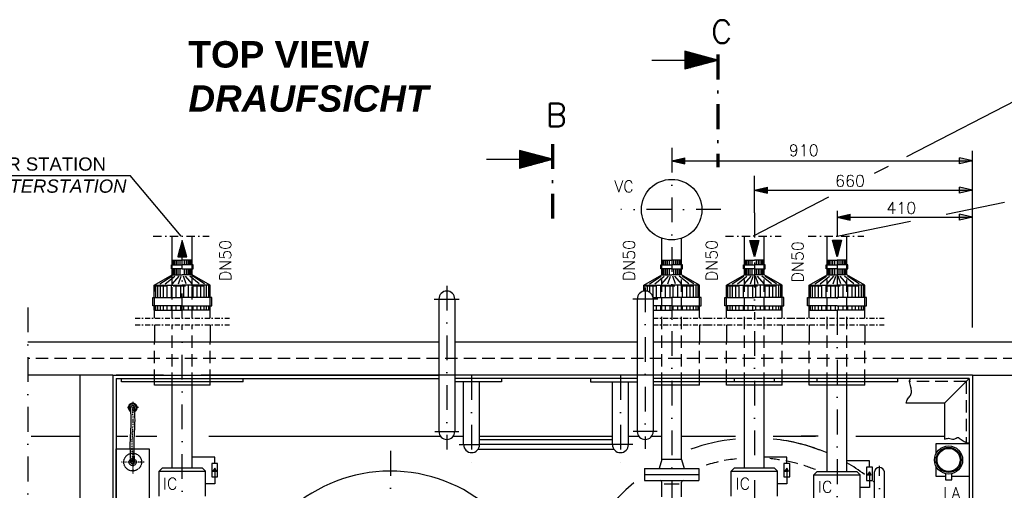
# Model space of a CAD drawing. Header units: inches. Extents: x -1548 to 30345, y -12744 to 2311.
# Tile 3 of 33: x 1078 to 4056, y -8548 to -7127. Entities that reach past the tile are written whole.
import ezdxf
from ezdxf.enums import TextEntityAlignment as Align

# ---------------------------------------------------------------- set-up
doc = ezdxf.new("R2010")
doc.units = ezdxf.units.IN
doc.header["$MEASUREMENT"] = 0
doc.linetypes.add('DASHDOT', pattern=[1, 0.5, -0.25, 0, -0.25])
doc.linetypes.add('HIDDEN', pattern=[0.375, 0.25, -0.125])
doc.layers.get('0').update_dxf_attribs({"linetype": 'CONTINUOUS'})
for name, color, linetype in [('15', 7, 'CONTINUOUS'), ('17', 7, 'CONTINUOUS'), ('2', 7, 'CONTINUOUS'), ('41', 7, 'CONTINUOUS'), ('42', 7, 'CONTINUOUS'), ('44', 7, 'CONTINUOUS'), ('6', 7, 'CONTINUOUS')]:
    doc.layers.add(name, color=color, linetype=linetype)
doc.styles.add('ROMANS', font='ROMANS', dxfattribs={"height": 0.2})

# ---------------------------------------------------------------- blocks, each defined once
blk = doc.blocks.new('PFEIL')
at = {"layer": '17', "color": 7, "linetype": 'Continuous'}
for p, q in [((-40, 0), (-20, 0)), ((-20, 5.359), (-20, -5.359)), ((0, 0), (-20, 5.359)), ((-20, 5.0491), (-18.8434, 5.0491)), ((-20, 4.5991), (-17.164, 4.5991)), ((-20, 4.1491), (-15.4846, 4.1491)), ((-20, 3.6991), (-13.8052, 3.6991)), ((-20, 3.2491), (-12.1258, 3.2491)), ((-20, 2.7991), (-10.4464, 2.7991)), ((-20, 2.3491), (-8.7669, 2.3491)), ((-20, 1.8991), (-7.0875, 1.8991)), ((-20, 1.4491), (-5.4081, 1.4491)), ((-20, 0.9991), (-3.7287, 0.9991)), ((-20, 0.5491), (-2.0493, 0.5491)), ((-20, 0.0991), (-0.3698, 0.0991)), ((-20, -5.359), (0, 0)), ((-20, -0.3509), (-1.3096, -0.3509)), ((-20, -0.8009), (-2.989, -0.8009)), ((-20, -1.2509), (-4.6684, -1.2509)), ((-20, -1.7009), (-6.3478, -1.7009)), ((-20, -2.1509), (-8.0272, -2.1509)), ((-20, -2.6009), (-9.7067, -2.6009)), ((-20, -3.0509), (-11.3861, -3.0509)), ((-20, -3.5009), (-13.0655, -3.5009)), ((-20, -3.9509), (-14.7449, -3.9509)), ((-20, -4.4009), (-16.4243, -4.4009)), ((-20, -4.8509), (-18.1038, -4.8509)), ((-20, -5.3009), (-19.7832, -5.3009))]:
    blk.add_line(p, q, dxfattribs=at)
blk = doc.blocks.new('FPFEIL')
at = {"layer": '41', "color": 7, "linetype": 'Continuous'}
for p, q in [((-20, 5.3592), (-20, -5.3592)), ((0, 0), (-20, 5.3592)), ((-20, 5.0492), (-18.8436, 5.0492)), ((-20, 4.5992), (-17.164, 4.5992)), ((-20, 4.1492), (-15.4848, 4.1492)), ((-20, 3.6992), (-13.8052, 3.6992)), ((-20, 3.2492), (-12.126, 3.2492)), ((-20, 2.7992), (-10.4464, 2.7992)), ((-20, 2.3492), (-8.7668, 2.3492)), ((-20, 1.8992), (-7.0876, 1.8992)), ((-20, 1.4492), (-5.408, 1.4492)), ((-20, 0.9992), (-3.7288, 0.9992)), ((-20, 0.5492), (-2.0492, 0.5492)), ((-20, 0.0992), (-0.37, 0.0992)), ((-20, -5.3592), (0, 0)), ((-20, -0.3508), (-1.3096, -0.3508)), ((-20, -0.8008), (-2.9892, -0.8008)), ((-20, -1.2508), (-4.6684, -1.2508)), ((-20, -1.7008), (-6.348, -1.7008)), ((-20, -2.1508), (-8.0272, -2.1508)), ((-20, -2.6008), (-9.7068, -2.6008)), ((-20, -3.0508), (-11.386, -3.0508)), ((-20, -3.5008), (-13.0656, -3.5008)), ((-20, -3.9508), (-14.7448, -3.9508)), ((-20, -4.4008), (-16.4244, -4.4008)), ((-20, -4.8508), (-18.104, -4.8508)), ((-20, -5.3008), (-19.7832, -5.3008))]:
    blk.add_line(p, q, dxfattribs=at)

msp = doc.modelspace()

# ---------------------------------------------------------------- hatches: boundary and pattern name
at = {"linetype": 'Continuous'}
for points in [[(3050, -7553.1), (3090, -7544.2), (3090, -7562.1)], [(3960, -7553.1), (3920, -7544.2), (3920, -7562.1)], [(3300, -7641.4), (3340, -7632.5), (3340, -7650.4)], [(3960, -7641.4), (3920, -7632.5), (3920, -7650.4)], [(3550, -7723.3), (3590, -7714.3), (3590, -7732.2)], [(3960, -7723.3), (3920, -7714.3), (3920, -7732.2)]]:
    msp.add_hatch(color=256, dxfattribs=at).paths.add_polyline_path(points)
h = msp.add_hatch(color=256, dxfattribs=at)
h.paths.add_polyline_path([(3060, -7555.4), (3060, -7553.1), (3090, -7553.1), (3090, -7562.1)])
h.paths.add_polyline_path([(3060, -7553.1), (3060, -7550.9), (3090, -7544.2), (3090, -7553.1)])
h = msp.add_hatch(color=256, dxfattribs=at)
h.paths.add_polyline_path([(3310, -7643.7), (3310, -7641.4), (3340, -7641.4), (3340, -7650.4)])
h.paths.add_polyline_path([(3310, -7641.4), (3310, -7639.2), (3340, -7632.5), (3340, -7641.4)])
h = msp.add_hatch(color=256, dxfattribs=at)
h.paths.add_polyline_path([(3560, -7725.5), (3560, -7723.3), (3590, -7723.3), (3590, -7732.2)])
h.paths.add_polyline_path([(3560, -7723.3), (3560, -7721), (3590, -7714.3), (3590, -7723.3)])
h = msp.add_hatch(color=256)
h.dxf.hatch_style = 1
h.paths.add_polyline_path([(1667.9, -8481.7), (1662.5, -8491.1), (1673.4, -8491.1)])
h = msp.add_hatch(color=256)
h.dxf.hatch_style = 1
h.paths.add_polyline_path([(3397.9, -8481.7), (3392.5, -8491.1), (3403.4, -8491.1)])
h = msp.add_hatch(color=256)
h.dxf.hatch_style = 1
h.paths.add_polyline_path([(3647.9, -8492.7), (3642.5, -8502.1), (3653.4, -8502.1)])

# ---------------------------------------------------------------- linework, layer by layer
for p, q in [((4130.8, -7350), (3760.5, -7541.2)), ((3960, -8056.6), (3960, -7523)), ((3050, -7553.1), (3090, -7544.2)), ((3050, -7553.1), (3090, -7562.1)), ((3050, -7553.1), (3960, -7553.1)), ((3090, -7562.1), (3090, -7544.2)), ((3960, -7553.1), (3920, -7544.2)), ((3920, -7562.1), (3920, -7544.2)), ((3960, -7553.1), (3920, -7562.1)), ((3704.7, -7570), (3662.7, -7591.7)), ((3300, -7710.3), (3300, -7598.4)), ((3300, -7641.4), (3340, -7632.5)), ((3300, -7641.4), (3340, -7650.4)), ((3300, -7641.4), (3960, -7641.4)), ((3340, -7650.4), (3340, -7632.5)), ((3960, -7641.4), (3920, -7632.5)), ((3920, -7650.4), (3920, -7632.5)), ((3960, -7641.4), (3920, -7650.4)), ((3524.6, -7663), (3296.7, -7780.6)), ((3550, -7723.3), (3590, -7714.3)), ((3550, -7723.3), (3590, -7732.2)), ((3550, -7723.3), (3960, -7723.3)), ((3590, -7732.2), (3590, -7714.3)), ((3920, -7732.2), (3920, -7714.3)), ((3960, -7723.3), (3920, -7714.3)), ((3960, -7723.3), (3920, -7732.2))]:
    msp.add_line(p, q, dxfattribs=at)
msp.add_lwpolyline([(1370, -8423.2), (1470, -8423.2), (1470, -8663.2), (1370, -8663.2)], close=True, dxfattribs=at)
for points in [[(3850, -8437), (3850, -8406.9), (3950, -8406.9), (3950, -8506.9), (3897.3, -8506.9)], [(3877.8, -8506.9), (3850, -8506.9), (3850, -8476.8)], [(3877.8, -8498.3), (3877.8, -8516.7), (3897.3, -8516.7), (3897.3, -8498.3)]]:
    msp.add_lwpolyline(points, dxfattribs=at)
for points in [[(1667.9, -8467.7), (1667.9, -8448.7), (1600.2, -8448.7), (1600.2, -8448.7)], [(3397.9, -8467.7), (3397.9, -8448.7), (3330.2, -8448.7), (3330.2, -8448.7)], [(3647.9, -8478.7), (3647.9, -8459.7), (3580.2, -8459.7), (3580.2, -8459.7)], [(1667.9, -8488), (1667.9, -8528.6), (1640, -8528.6), (1640, -8528.6)], [(3397.9, -8488), (3397.9, -8528.6), (3370, -8528.6), (3370, -8528.6)], [(3647.9, -8499), (3647.9, -8539.6), (3620, -8539.6), (3620, -8539.6)]]:
    msp.add_lwpolyline(points)
for points in [[(1659, -8508.2), (1676.9, -8508.2), (1676.9, -8467.7), (1659, -8467.7)], [(1667.9, -8481.7), (1662.5, -8491.1), (1673.4, -8491.1)], [(3389, -8508.2), (3406.9, -8508.2), (3406.9, -8467.7), (3389, -8467.7)], [(3397.9, -8481.7), (3392.5, -8491.1), (3403.4, -8491.1)], [(3639, -8519.2), (3656.9, -8519.2), (3656.9, -8478.7), (3639, -8478.7)], [(3647.9, -8492.7), (3642.5, -8502.1), (3653.4, -8502.1)]]:
    msp.add_lwpolyline(points, close=True)
for radius in [42.5, 38, 35]:
    msp.add_circle((3887.5, -8456.9), radius, dxfattribs=at)
for radius, start, end in [(13.4, 295.2028, 244.5909), (10.7, 302.5324, 237.1878)]:
    msp.add_arc((1420, -8298.5), radius, start, end, dxfattribs=at)
at = {"layer": '17', "linetype": 'DASHDOT', "lineweight": 70, "ltscale": 150}
for p, q in [((3190, -7232.1), (3190, -7572.2)), ((2690, -7502.7), (2690, -7760.7))]:
    msp.add_line(p, q, dxfattribs=at)
at = {"layer": '2', "linetype": 'DASHDOT', "ltscale": 30}
for p, q in [((1427.4, -8028.7), (1712.6, -8028.7)), ((2994.2, -8028.7), (3167.2, -8028.7)), ((3157.4, -8028.7), (3442.6, -8028.7)), ((3407.4, -8028.7), (3692.6, -8028.7)), ((1427.4, -8048.7), (1712.6, -8048.7)), ((2994.2, -8048.7), (3167.2, -8048.7)), ((3157.4, -8048.7), (3442.6, -8048.7)), ((3407.4, -8048.7), (3692.6, -8048.7))]:
    msp.add_line(p, q, dxfattribs=at)
at = {"layer": '2', "color": 7, "linetype": 'DASHDOT', "ltscale": 5}
for p, q in [((1437.1, -8298.5), (1402.9, -8298.5)), ((1420, -8281.4), (1420, -8315.6)), ((1420, -8428.8), (1420, -8497.5)), ((1454.4, -8463.2), (1385.7, -8463.2))]:
    msp.add_line(p, q, dxfattribs=at)
at = {"layer": '2', "color": 7, "linetype": 'HIDDEN', "ltscale": 5}
for radius in [26.9, 10.7, 5.73]:
    msp.add_circle((1420, -8463.2), radius, dxfattribs=at)
msp.add_arc((1420, -8298.5), 5.73, 0, 180, dxfattribs=at)
for points, knots in [([(1414.3, -8463.7), (1414.3, -8463.5), (1413.5, -8444), (1410.9, -8397.3), (1417.4, -8344), (1414.1, -8308.5), (1414.2, -8300.1), (1414.3, -8298.6)], [407.215601, 407.215601, 407.215601, 407.215601, 407.709886, 465.700436, 547.235315, 567.70053, 572.396176, 572.396176, 572.396176, 572.396176]), ([(1425.8, -8463.2), (1424.9, -8443.8), (1422.3, -8397.3), (1428.9, -8344), (1425.5, -8308.5), (1425.7, -8300.1), (1425.7, -8298.6)], [407.708993, 407.708993, 407.708993, 407.708993, 465.700436, 547.235315, 567.70053, 572.396177, 572.396177, 572.396177, 572.396177])]:
    msp.add_open_spline(points, degree=3, knots=knots, dxfattribs=at)
at = {"layer": '2', "color": 7, "linetype": 'DASHDOT', "ltscale": 5}
msp.add_open_spline([(1420, -8463.2), (1419.2, -8443.8), (1416.6, -8397.3), (1423.2, -8344), (1419.8, -8308.5), (1420, -8300.1), (1420, -8298.6)], degree=3, knots=[407.708993, 407.708993, 407.708993, 407.708993, 465.700436, 547.235314, 567.70053, 572.396176, 572.396176, 572.396176, 572.396176], dxfattribs=at)
at = {"layer": '41', "linetype": 'DASHDOT', "ltscale": 150}
for p, q in [((3050, -7513.8), (3050, -8033.8)), ((3198.7, -7700.6), (2896.7, -7700.6)), ((3300, -7710.3), (3300, -8033.8)), ((3550, -7704.1), (3550, -9444)), ((1570, -8028.7), (1570, -7780.6)), ((2370, -7930.5), (2370, -8425.6)), ((2970, -7935.5), (2970, -8423)), ((2332, -7970.6), (2409.5, -7970.6)), ((3008, -7970.6), (2930.5, -7970.6)), ((1103.2, -7996.2), (1103.2, -9927.6)), ((1570, -9414.6), (1570, -8048.7)), ((3050, -8067.5), (3050, -8772.4)), ((3300, -8067.5), (3300, -8744.6)), ((2445, -8200.6), (2445, -8464.3)), ((2895, -8200.6), (2895, -8464.3)), ((2333.5, -8370.6), (2406.1, -8370.6)), ((3006.5, -8370.6), (2933.9, -8370.6)), ((2407.6, -8410.6), (2469.1, -8410.6)), ((2932.4, -8410.6), (2870.9, -8410.6)), ((2200, -8429.3), (2200, -9471.3)), ((3678.2, -8805.2), (3678.2, -8474.4))]:
    msp.add_line(p, q, dxfattribs=at)
at = {"layer": '41', "linetype": 'DASHDOT', "ltscale": 50}
for p, q in [((1482.3, -7780.6), (1651.2, -7780.6)), ((3212.3, -7780.6), (3381.2, -7780.6)), ((3462.3, -7780.6), (3631.2, -7780.6))]:
    msp.add_line(p, q, dxfattribs=at)
at = {"layer": '41', "linetype": 'Continuous', "ltscale": 150}
for p, q in [((1539.8, -7930.6), (1539.8, -7780.6)), ((1600.2, -7930.6), (1600.2, -7780.6)), ((3269.8, -7852.9), (3269.8, -7780.6)), ((3330.2, -7852.9), (3330.2, -7780.6)), ((3519.8, -7852.9), (3519.8, -7780.6)), ((3580.2, -7852.9), (3580.2, -7780.6)), ((2965.8, -7930.6), (2965.8, -7946.9)), ((2345.8, -7970.6), (2345.8, -8370.6)), ((2394.2, -7970.6), (2394.2, -8370.6)), ((2945.8, -7970.6), (2945.8, -8370.6)), ((2994.2, -7970.6), (2994.2, -8370.6)), ((1485.8, -8048.7), (1485.8, -8100.6)), ((1654.1, -8048.7), (1654.1, -8100.6)), ((3134.1, -8048.7), (3134.1, -8100.6)), ((3215.8, -8048.7), (3215.8, -8100.6)), ((3384.1, -8048.7), (3384.1, -8100.6)), ((3465.8, -8048.7), (3465.8, -8100.6)), ((3634.1, -8048.7), (3634.1, -8100.6)), ((2345.8, -8100.6), (1103.2, -8100.6)), ((2945.8, -8100.6), (2394.2, -8100.6)), ((4316.4, -8100.6), (2994.2, -8100.6)), ((1360, -8200.6), (1103.2, -8200.6)), ((1260, -8200.6), (1260, -9700.6)), ((1360, -8200.6), (2345.8, -8200.6)), ((1360, -8200.6), (1360, -9700.6)), ((1512.8, -8200.6), (1370, -8200.6)), ((1370, -8210.6), (2345.8, -8210.6)), ((1370, -8210.6), (1370, -9690.6)), ((1385.8, -8220.6), (1385.8, -8210.6)), ((1730.8, -8200.6), (1627.2, -8200.6)), ((3019.8, -8200.6), (1730.8, -8200.6)), ((1754.2, -8220.6), (1754.2, -8210.6)), ((2945.8, -8200.6), (2394.2, -8200.6)), ((2945.8, -8210.6), (2394.2, -8210.6)), ((2535, -8210.6), (2535, -8220.6)), ((2805, -8210.6), (2805, -8220.6)), ((3960, -8200.6), (2994.2, -8200.6)), ((3950, -8210.6), (2994.2, -8210.6)), ((3242.8, -8200.6), (3080.2, -8200.6)), ((3240, -8220.6), (3240, -8210.6)), ((3360, -8210.6), (3360, -8220.6)), ((3490, -8220.6), (3490, -8210.6)), ((3950, -8200.6), (3607.2, -8200.6)), ((3734.2, -8220.6), (3734.2, -8210.6)), ((3875, -8285.6), (3950, -8210.6)), ((3950, -8210.6), (3950, -9690.6)), ((3960, -8200.6), (3960, -9700.6)), ((3960, -8200.6), (4316.4, -8200.6)), ((1754.2, -8220.6), (1385.8, -8220.6)), ((1485.8, -8230.6), (1485.8, -8220.6)), ((1654.1, -8230.6), (1485.8, -8230.6)), ((1539.8, -8480.6), (1539.8, -8230.6)), ((1600.2, -8480.6), (1600.2, -8230.6)), ((1654.1, -8230.6), (1654.1, -8220.6)), ((2535, -8220.6), (2394.2, -8220.6)), ((2420.9, -8410.6), (2420.9, -8220.6)), ((2469.1, -8410.6), (2469.1, -8220.6)), ((2805, -8220.6), (2945.8, -8220.6)), ((2870.9, -8410.6), (2870.9, -8220.6)), ((2919.1, -8410.6), (2919.1, -8220.6)), ((3734.2, -8220.6), (2994.2, -8220.6)), ((3134.1, -8230.6), (2994.2, -8230.6)), ((3134.1, -8230.6), (2994.2, -8230.6)), ((3019.8, -8455.6), (3019.8, -8230.6)), ((3080.2, -8455.6), (3080.2, -8230.6)), ((3134.1, -8230.6), (3134.1, -8220.6)), ((3215.8, -8230.6), (3215.8, -8220.6)), ((3384.1, -8230.6), (3215.8, -8230.6)), ((3269.8, -8480.6), (3269.8, -8230.6)), ((3330.2, -8480.6), (3330.2, -8230.6)), ((3384.1, -8230.6), (3384.1, -8220.6)), ((3465.8, -8230.6), (3465.8, -8220.6)), ((3634.1, -8230.6), (3465.8, -8230.6)), ((3519.8, -8491.6), (3519.8, -8230.6)), ((3580.2, -8491.6), (3580.2, -8230.6)), ((3634.1, -8230.6), (3634.1, -8220.6)), ((3875, -8285.6), (3759.1, -8285.6)), ((3875, -8285.6), (3875, -8393.6)), ((1113.2, -8384.9), (1260, -8384.9)), ((1370, -8384.9), (1404.8, -8384.9)), ((1429.9, -8384.9), (1493.4, -8384.9)), ((1649.9, -8384.9), (2350.6, -8384.9)), ((2389.4, -8384.9), (2420.9, -8384.9)), ((2469.1, -8384.9), (2870.9, -8384.9)), ((2870.9, -8396.5), (2469.1, -8396.5)), ((2919.1, -8384.9), (2950.6, -8384.9)), ((2989.4, -8384.9), (3019.8, -8384.9)), ((3080.2, -8384.9), (3242.8, -8384.9)), ((3357.2, -8384.9), (3441.8, -8384.9)), ((3492.8, -8384.9), (3441.8, -8384.9)), ((3441.8, -8384.9), (3484.8, -8384.9)), ((3607.2, -8384.9), (3875, -8384.9)), ((2875.5, -8424.8), (2464.5, -8424.8)), ((2870.9, -8410.6), (2469.1, -8410.6)), ((3019.8, -8455.6), (3012.6, -8482.6)), ((3080.2, -8455.6), (3019.8, -8455.6)), ((3080.2, -8455.6), (3087.4, -8482.6)), ((1500, -8490.6), (1510, -8480.6)), ((1510, -8480.6), (1630, -8480.6)), ((1630, -8480.6), (1640, -8490.6)), ((2967.5, -8482.6), (2967.5, -8518.6)), ((2967.5, -8482.6), (3132.5, -8482.6)), ((3132.5, -8482.6), (3132.5, -8518.6)), ((3230, -8490.6), (3240, -8480.6)), ((3240, -8480.6), (3360, -8480.6)), ((3360, -8480.6), (3370, -8490.6)), ((1500, -8566.6), (1500, -8490.6)), ((1500, -8490.6), (1640, -8490.6)), ((1640, -8566.6), (1640, -8490.6)), ((2967.5, -8500.6), (3132.5, -8500.6)), ((3230, -8490.6), (3370, -8490.6)), ((3230, -8566.6), (3230, -8490.6)), ((3370, -8566.6), (3370, -8490.6)), ((3480, -8501.6), (3490, -8491.6)), ((3480, -8501.6), (3620, -8501.6)), ((3480, -8577.6), (3480, -8501.6)), ((3490, -8491.6), (3610, -8491.6)), ((3610, -8491.6), (3620, -8501.6)), ((3620, -8577.6), (3620, -8501.6)), ((3663.2, -8725.5), (3663.2, -8492.6)), ((3693.2, -8725.5), (3693.2, -8492.6)), ((2967.5, -8518.6), (3132.5, -8518.6)), ((3020, -8568.4), (3020, -8523.6)), ((3027, -8528.8), (3072.6, -8528.8)), ((3080, -8568.4), (3080, -8523.6))]:
    msp.add_line(p, q, dxfattribs=at)
at = {"layer": '41', "linetype": 'Continuous'}
for p, q in [((3019.8, -7852.9), (3019.8, -7787)), ((3080.2, -7852.9), (3080.2, -7787)), ((1485.8, -8028.7), (1485.8, -8003.9)), ((1654.1, -8028.7), (1654.1, -8003.9)), ((3134.1, -8028.7), (3134.1, -8003.9)), ((3215.8, -8028.7), (3215.8, -8003.9)), ((3384.1, -8028.7), (3384.1, -8003.9)), ((3465.8, -8028.7), (3465.8, -8003.9)), ((3634.1, -8028.7), (3634.1, -8003.9))]:
    msp.add_line(p, q, dxfattribs=at)
at = {"layer": '41', "linetype": 'HIDDEN', "ltscale": 150}
for p, q in [((3019.8, -8230.6), (3019.8, -7852.9)), ((3080.2, -8230.6), (3080.2, -7852.9)), ((3269.8, -8230.6), (3269.8, -7852.9)), ((3330.2, -8230.6), (3330.2, -7852.9)), ((3519.8, -8230.6), (3519.8, -7852.9)), ((3580.2, -8230.6), (3580.2, -7852.9)), ((1485.8, -7930.6), (1654.1, -7930.6)), ((1485.8, -8003.9), (1485.8, -7930.6)), ((1539.8, -8028.7), (1539.8, -7930.6)), ((1600.2, -8028.7), (1600.2, -7930.6)), ((1654.1, -8003.9), (1654.1, -7930.6)), ((2965.8, -7946.9), (2965.8, -7930.6)), ((2965.8, -7930.6), (3134.1, -7930.6)), ((3134.1, -8003.9), (3134.1, -7930.6)), ((3215.8, -7930.6), (3384.1, -7930.6)), ((3215.8, -7930.6), (3384.1, -7930.6)), ((3215.8, -8003.9), (3215.8, -7930.6)), ((3384.1, -8003.9), (3384.1, -7930.6)), ((3465.8, -7930.6), (3634.1, -7930.6)), ((3465.8, -8003.9), (3465.8, -7930.6)), ((3634.1, -8003.9), (3634.1, -7930.6)), ((1539.8, -8230.6), (1539.8, -8048.7)), ((1600.2, -8230.6), (1600.2, -8048.7)), ((1485.8, -8220.6), (1485.8, -8100.6)), ((1654.1, -8220.6), (1654.1, -8100.6)), ((3134.1, -8220.6), (3134.1, -8100.6)), ((3215.8, -8220.6), (3215.8, -8100.6)), ((3384.1, -8220.6), (3384.1, -8100.6)), ((3465.8, -8220.6), (3465.8, -8100.6)), ((3634.1, -8220.6), (3634.1, -8100.6)), ((4089.7, -8150.6), (1103.2, -8150.6)), ((3941, -8219.6), (3769.1, -8219.6)), ((3941, -8219.6), (3941, -8403.6))]:
    msp.add_line(p, q, dxfattribs=at)
at = {"layer": '41', "linetype": 'Continuous'}
msp.add_circle((3050, -7700.6), 91.5, dxfattribs=at)
at = {"layer": '41', "linetype": 'Continuous', "ltscale": 150}
for centre, radius, start, end in [((2370, -7970.6), 24.1, 0, 180), ((2970, -7970.6), 24.1, 0, 180), ((2370, -8370.6), 24.1, 180, 0), ((2970, -8370.6), 24.1, 180, 0), ((3300, -8950.6), 560, 95.8574, 110.0451), ((3300, -8950.6), 560, 66.8843, 84.1426), ((3300, -8950.6), 560, 69.2699, 81.5635), ((2445, -8410.6), 24.1, 180, 0), ((2895, -8410.6), 24.1, 180, 0), ((3300, -8950.6), 560, 53.4996, 59.9823), ((2200, -8950.6), 460, 279.889, 167.4441), ((3300, -8950.6), 560, 130.6275, 235.8328), ((3015, -8523.6), 5, 0, 90), ((3085, -8523.6), 5, 90, 180), ((3300, -8950.6), 560, 49.5593, 50.0561)]:
    msp.add_arc(centre, radius, start, end, dxfattribs=at)
at = {"layer": '41', "linetype": 'HIDDEN', "ltscale": 150}
for start, end in [(96.1801, 107.6098), (68.3271, 84.6507)]:
    msp.add_arc((3300, -8950.6), 500, start, end, dxfattribs=at)
at = {"layer": '41', "linetype": 'Continuous', "ltscale": 150}
msp.add_ellipse((3678.2, -8492.6), major_axis=(-15, 0), ratio=0.858, start_param=3.141593, end_param=6.283185, dxfattribs=at)
for points, knots in [([(3759.1, -8285.6), (3760.3, -8280.9), (3762.1, -8276.3), (3764, -8271.8), (3765.8, -8267.8), (3770.3, -8265.8), (3772.2, -8261.7), (3774, -8258), (3775.1, -8254.1), (3775.1, -8250.1), (3775.1, -8245.7), (3774.4, -8241.1), (3773.7, -8236.7), (3772.7, -8230.9), (3769.4, -8225.3), (3769.1, -8219.6), (3768.9, -8216.5), (3770.9, -8213.4), (3773.2, -8210.6)], [0, 0, 0, 0, 0.181591, 0.181591, 0.181591, 0.34296, 0.34296, 0.34296, 0.490712, 0.490712, 0.490712, 0.658899, 0.658899, 0.658899, 0.877453, 0.877453, 0.877453, 1, 1, 1, 1]), ([(3875, -8393.6), (3879.2, -8392), (3883.4, -8391.5), (3887.6, -8391.3), (3892.7, -8391.1), (3897.9, -8394), (3903, -8394.2), (3907.9, -8394.4), (3912.6, -8387), (3917, -8388.9), (3921.1, -8390.7), (3924.1, -8394.9), (3928.1, -8397.1), (3932.2, -8399.5), (3936.3, -8401.9), (3941, -8403.6), (3944, -8404.7), (3947, -8405), (3950, -8404.8)], [0, 0, 0, 0, 0.158533, 0.158533, 0.158533, 0.352778, 0.352778, 0.352778, 0.537827, 0.537827, 0.537827, 0.708466, 0.708466, 0.708466, 0.887563, 0.887563, 0.887563, 1, 1, 1, 1])]:
    msp.add_open_spline(points, degree=3, knots=knots, dxfattribs=at)
at = {"layer": '44', "linetype": 'Continuous', "ltscale": 150}
for p, q in [((1539.8, -7852.9), (1570, -7852.9)), ((1539.8, -7867.2), (1539.8, -7852.9)), ((1541.5, -7867.2), (1541.5, -7852.9)), ((1544.2, -7867.2), (1544.2, -7852.9)), ((1547.8, -7867.2), (1547.8, -7852.9)), ((1552.2, -7867.2), (1552.2, -7852.9)), ((1557.5, -7867.2), (1557.5, -7852.9)), ((1563.8, -7867.2), (1563.8, -7852.9)), ((1600.2, -7852.9), (1570, -7852.9)), ((1576.2, -7867.2), (1576.2, -7852.9)), ((1582.5, -7867.2), (1582.5, -7852.9)), ((1587.8, -7867.2), (1587.8, -7852.9)), ((1592.2, -7867.2), (1592.2, -7852.9)), ((1595.8, -7867.2), (1595.8, -7852.9)), ((1598.5, -7867.2), (1598.5, -7852.9)), ((1600.2, -7867.2), (1600.2, -7852.9)), ((3019.8, -7852.9), (3050, -7852.9)), ((3019.8, -7867.2), (3019.8, -7852.9)), ((3021.5, -7867.2), (3021.5, -7852.9)), ((3024.2, -7867.2), (3024.2, -7852.9)), ((3027.8, -7867.2), (3027.8, -7852.9)), ((3032.2, -7867.2), (3032.2, -7852.9)), ((3037.5, -7867.2), (3037.5, -7852.9)), ((3043.8, -7867.2), (3043.8, -7852.9)), ((3080.2, -7852.9), (3050, -7852.9)), ((3056.2, -7867.2), (3056.2, -7852.9)), ((3062.5, -7867.2), (3062.5, -7852.9)), ((3067.8, -7867.2), (3067.8, -7852.9)), ((3072.2, -7867.2), (3072.2, -7852.9)), ((3075.8, -7867.2), (3075.8, -7852.9)), ((3078.5, -7867.2), (3078.5, -7852.9)), ((3080.2, -7867.2), (3080.2, -7852.9)), ((3269.8, -7852.9), (3300, -7852.9)), ((3269.8, -7867.2), (3269.8, -7852.9)), ((3271.5, -7867.2), (3271.5, -7852.9)), ((3274.2, -7867.2), (3274.2, -7852.9)), ((3277.8, -7867.2), (3277.8, -7852.9)), ((3282.2, -7867.2), (3282.2, -7852.9)), ((3287.5, -7867.2), (3287.5, -7852.9)), ((3293.8, -7867.2), (3293.8, -7852.9)), ((3330.2, -7852.9), (3300, -7852.9)), ((3306.2, -7867.2), (3306.2, -7852.9)), ((3312.5, -7867.2), (3312.5, -7852.9)), ((3317.8, -7867.2), (3317.8, -7852.9)), ((3322.2, -7867.2), (3322.2, -7852.9)), ((3325.8, -7867.2), (3325.8, -7852.9)), ((3328.5, -7867.2), (3328.5, -7852.9)), ((3330.2, -7867.2), (3330.2, -7852.9)), ((3519.8, -7852.9), (3550, -7852.9)), ((3519.8, -7867.2), (3519.8, -7852.9)), ((3521.5, -7867.2), (3521.5, -7852.9)), ((3524.2, -7867.2), (3524.2, -7852.9)), ((3527.8, -7867.2), (3527.8, -7852.9)), ((3532.2, -7867.2), (3532.2, -7852.9)), ((3537.5, -7867.2), (3537.5, -7852.9)), ((3543.8, -7867.2), (3543.8, -7852.9)), ((3580.2, -7852.9), (3550, -7852.9)), ((3556.2, -7867.2), (3556.2, -7852.9)), ((3562.5, -7867.2), (3562.5, -7852.9)), ((3567.8, -7867.2), (3567.8, -7852.9)), ((3572.2, -7867.2), (3572.2, -7852.9)), ((3575.8, -7867.2), (3575.8, -7852.9)), ((3578.5, -7867.2), (3578.5, -7852.9)), ((3580.2, -7867.2), (3580.2, -7852.9)), ((1537.1, -7867.2), (1570, -7867.2)), ((1537.1, -7879.6), (1537.1, -7867.2)), ((1570, -7879.6), (1537.1, -7879.6)), ((1539.8, -7897.4), (1539.8, -7879.6)), ((1541.5, -7897.4), (1541.5, -7879.6)), ((1544.2, -7897.4), (1544.2, -7879.6)), ((1547.8, -7897.4), (1547.8, -7879.6)), ((1552.2, -7897.4), (1552.2, -7879.6)), ((1557.5, -7897.4), (1557.5, -7879.6)), ((1563.8, -7897.4), (1563.8, -7879.6)), ((1602.9, -7867.2), (1570, -7867.2)), ((1570, -7879.6), (1602.9, -7879.6)), ((1576.2, -7897.4), (1576.2, -7879.6)), ((1582.5, -7897.4), (1582.5, -7879.6)), ((1587.8, -7897.4), (1587.8, -7879.6)), ((1592.2, -7897.4), (1592.2, -7879.6)), ((1595.8, -7897.4), (1595.8, -7879.6)), ((1598.5, -7897.4), (1598.5, -7879.6)), ((1600.2, -7897.4), (1600.2, -7879.6)), ((1602.9, -7879.6), (1602.9, -7867.2)), ((3017.1, -7867.2), (3050, -7867.2)), ((3017.1, -7879.6), (3017.1, -7867.2)), ((3050, -7879.6), (3017.1, -7879.6)), ((3019.8, -7897.4), (3019.8, -7879.6)), ((3021.5, -7897.4), (3021.5, -7879.6)), ((3024.2, -7897.4), (3024.2, -7879.6)), ((3027.8, -7897.4), (3027.8, -7879.6)), ((3032.2, -7897.4), (3032.2, -7879.6)), ((3037.5, -7897.4), (3037.5, -7879.6)), ((3043.8, -7897.4), (3043.8, -7879.6)), ((3082.9, -7867.2), (3050, -7867.2)), ((3050, -7879.6), (3082.9, -7879.6)), ((3056.2, -7897.4), (3056.2, -7879.6)), ((3062.5, -7897.4), (3062.5, -7879.6)), ((3067.8, -7897.4), (3067.8, -7879.6)), ((3072.2, -7897.4), (3072.2, -7879.6)), ((3075.8, -7897.4), (3075.8, -7879.6)), ((3078.5, -7897.4), (3078.5, -7879.6)), ((3080.2, -7897.4), (3080.2, -7879.6)), ((3082.9, -7879.6), (3082.9, -7867.2)), ((3267.1, -7867.2), (3300, -7867.2)), ((3267.1, -7879.6), (3267.1, -7867.2)), ((3300, -7879.6), (3267.1, -7879.6)), ((3269.8, -7897.4), (3269.8, -7879.6)), ((3271.5, -7897.4), (3271.5, -7879.6)), ((3274.2, -7897.4), (3274.2, -7879.6)), ((3277.8, -7897.4), (3277.8, -7879.6)), ((3282.2, -7897.4), (3282.2, -7879.6)), ((3287.5, -7897.4), (3287.5, -7879.6)), ((3293.8, -7897.4), (3293.8, -7879.6)), ((3332.9, -7867.2), (3300, -7867.2)), ((3300, -7879.6), (3332.9, -7879.6)), ((3306.2, -7897.4), (3306.2, -7879.6)), ((3312.5, -7897.4), (3312.5, -7879.6)), ((3317.8, -7897.4), (3317.8, -7879.6)), ((3322.2, -7897.4), (3322.2, -7879.6)), ((3325.8, -7897.4), (3325.8, -7879.6)), ((3328.5, -7897.4), (3328.5, -7879.6)), ((3330.2, -7897.4), (3330.2, -7879.6)), ((3332.9, -7879.6), (3332.9, -7867.2)), ((3517.1, -7867.2), (3550, -7867.2)), ((3517.1, -7879.6), (3517.1, -7867.2)), ((3550, -7879.6), (3517.1, -7879.6)), ((3519.8, -7897.4), (3519.8, -7879.6)), ((3521.5, -7897.4), (3521.5, -7879.6)), ((3524.2, -7897.4), (3524.2, -7879.6)), ((3527.8, -7897.4), (3527.8, -7879.6)), ((3532.2, -7897.4), (3532.2, -7879.6)), ((3537.5, -7897.4), (3537.5, -7879.6)), ((3543.8, -7897.4), (3543.8, -7879.6)), ((3582.9, -7867.2), (3550, -7867.2)), ((3550, -7879.6), (3582.9, -7879.6)), ((3556.2, -7897.4), (3556.2, -7879.6)), ((3562.5, -7897.4), (3562.5, -7879.6)), ((3567.8, -7897.4), (3567.8, -7879.6)), ((3572.2, -7897.4), (3572.2, -7879.6)), ((3575.8, -7897.4), (3575.8, -7879.6)), ((3578.5, -7897.4), (3578.5, -7879.6)), ((3580.2, -7897.4), (3580.2, -7879.6)), ((3582.9, -7879.6), (3582.9, -7867.2)), ((1485.4, -7928.7), (1539.8, -7897.4)), ((1502.5, -7924.7), (1538.1, -7901.4)), ((1518.6, -7924.7), (1547.3, -7901.4)), ((1539.8, -7897.4), (1570, -7897.4)), ((1540.5, -7924.7), (1560.4, -7901.4)), ((1558.2, -7924.7), (1566.1, -7901.4)), ((1600.2, -7897.4), (1570, -7897.4)), ((1581.8, -7924.7), (1573.9, -7901.4)), ((1599.5, -7924.7), (1579.6, -7901.4)), ((1621.4, -7924.7), (1592.7, -7901.4)), ((1654.6, -7928.7), (1600.2, -7897.4)), ((1637.5, -7924.7), (1601.9, -7901.4)), ((2965.4, -7928.7), (3019.8, -7897.4)), ((2982.5, -7924.7), (3018.1, -7901.4)), ((2998.6, -7924.7), (3027.3, -7901.4)), ((3019.8, -7897.4), (3050, -7897.4)), ((3020.5, -7924.7), (3040.4, -7901.4)), ((3038.2, -7924.7), (3046.1, -7901.4)), ((3080.2, -7897.4), (3050, -7897.4)), ((3061.8, -7924.7), (3053.9, -7901.4)), ((3079.5, -7924.7), (3059.6, -7901.4)), ((3101.4, -7924.7), (3072.7, -7901.4)), ((3134.6, -7928.7), (3080.2, -7897.4)), ((3117.5, -7924.7), (3081.9, -7901.4)), ((3215.4, -7928.7), (3269.8, -7897.4)), ((3232.5, -7924.7), (3268.1, -7901.4)), ((3248.6, -7924.7), (3277.3, -7901.4)), ((3269.8, -7897.4), (3300, -7897.4)), ((3270.5, -7924.7), (3290.4, -7901.4)), ((3288.2, -7924.7), (3296.1, -7901.4)), ((3330.2, -7897.4), (3300, -7897.4)), ((3311.8, -7924.7), (3303.9, -7901.4)), ((3329.5, -7924.7), (3309.6, -7901.4)), ((3351.4, -7924.7), (3322.7, -7901.4)), ((3384.6, -7928.7), (3330.2, -7897.4)), ((3367.5, -7924.7), (3331.9, -7901.4)), ((3465.4, -7928.7), (3519.8, -7897.4)), ((3482.5, -7924.7), (3518.1, -7901.4)), ((3498.6, -7924.7), (3527.3, -7901.4)), ((3519.8, -7897.4), (3550, -7897.4)), ((3520.5, -7924.7), (3540.4, -7901.4)), ((3538.2, -7924.7), (3546.1, -7901.4)), ((3580.2, -7897.4), (3550, -7897.4)), ((3561.8, -7924.7), (3553.9, -7901.4)), ((3579.5, -7924.7), (3559.6, -7901.4)), ((3601.4, -7924.7), (3572.7, -7901.4)), ((3634.6, -7928.7), (3580.2, -7897.4)), ((3617.5, -7924.7), (3581.9, -7901.4)), ((1485.4, -7928.7), (1570, -7928.7)), ((1485.4, -7966.3), (1485.4, -7928.7)), ((1490.1, -7966.3), (1490.1, -7928.7)), ((1496.4, -7966.3), (1496.4, -7928.7)), ((1504.2, -7966.3), (1504.2, -7928.7)), ((1513.6, -7966.3), (1513.6, -7928.7)), ((1524.6, -7966.3), (1524.6, -7928.7)), ((1537.1, -7966.3), (1537.1, -7928.7)), ((1551.2, -7966.3), (1551.2, -7928.7)), ((1565.3, -7966.3), (1565.3, -7928.7)), ((1654.6, -7928.7), (1570, -7928.7)), ((1574.7, -7966.3), (1574.7, -7928.7)), ((1588.8, -7966.3), (1588.8, -7928.7)), ((1602.9, -7966.3), (1602.9, -7928.7)), ((1615.4, -7966.3), (1615.4, -7928.7)), ((1626.4, -7966.3), (1626.4, -7928.7)), ((1635.8, -7966.3), (1635.8, -7928.7)), ((1643.6, -7966.3), (1643.6, -7928.7)), ((1649.9, -7966.3), (1649.9, -7928.7)), ((1654.6, -7966.3), (1654.6, -7928.7)), ((2965.4, -7928.7), (3050, -7928.7)), ((2965.4, -7947), (2965.4, -7928.7)), ((2976.4, -7947.4), (2976.4, -7928.7)), ((2984.2, -7951.2), (2984.2, -7928.7)), ((2993.6, -7966.3), (2993.6, -7928.7)), ((3004.6, -7966.3), (3004.6, -7928.7)), ((3017.1, -7966.3), (3017.1, -7928.7)), ((3031.2, -7966.3), (3031.2, -7928.7)), ((3045.3, -7966.3), (3045.3, -7928.7)), ((3134.6, -7928.7), (3050, -7928.7)), ((3054.7, -7966.3), (3054.7, -7928.7)), ((3068.8, -7966.3), (3068.8, -7928.7)), ((3082.9, -7966.3), (3082.9, -7928.7)), ((3095.4, -7966.3), (3095.4, -7928.7)), ((3106.4, -7966.3), (3106.4, -7928.7)), ((3115.8, -7966.3), (3115.8, -7928.7)), ((3123.6, -7966.3), (3123.6, -7928.7)), ((3129.9, -7966.3), (3129.9, -7928.7)), ((3134.6, -7966.3), (3134.6, -7928.7)), ((3215.4, -7928.7), (3300, -7928.7)), ((3215.4, -7966.3), (3215.4, -7928.7)), ((3220.1, -7966.3), (3220.1, -7928.7)), ((3226.4, -7966.3), (3226.4, -7928.7)), ((3234.2, -7966.3), (3234.2, -7928.7)), ((3243.6, -7966.3), (3243.6, -7928.7)), ((3254.6, -7966.3), (3254.6, -7928.7)), ((3267.1, -7966.3), (3267.1, -7928.7)), ((3281.2, -7966.3), (3281.2, -7928.7)), ((3295.3, -7966.3), (3295.3, -7928.7)), ((3384.6, -7928.7), (3300, -7928.7)), ((3304.7, -7966.3), (3304.7, -7928.7)), ((3318.8, -7966.3), (3318.8, -7928.7)), ((3332.9, -7966.3), (3332.9, -7928.7)), ((3345.4, -7966.3), (3345.4, -7928.7)), ((3356.4, -7966.3), (3356.4, -7928.7)), ((3365.8, -7966.3), (3365.8, -7928.7)), ((3373.6, -7966.3), (3373.6, -7928.7)), ((3379.9, -7966.3), (3379.9, -7928.7)), ((3384.6, -7966.3), (3384.6, -7928.7)), ((3465.4, -7928.7), (3550, -7928.7)), ((3465.4, -7966.3), (3465.4, -7928.7)), ((3470.1, -7966.3), (3470.1, -7928.7)), ((3476.4, -7966.3), (3476.4, -7928.7)), ((3484.2, -7966.3), (3484.2, -7928.7)), ((3493.6, -7966.3), (3493.6, -7928.7)), ((3504.6, -7966.3), (3504.6, -7928.7)), ((3517.1, -7966.3), (3517.1, -7928.7)), ((3531.2, -7966.3), (3531.2, -7928.7)), ((3545.3, -7966.3), (3545.3, -7928.7)), ((3634.6, -7928.7), (3550, -7928.7)), ((3554.7, -7966.3), (3554.7, -7928.7)), ((3568.8, -7966.3), (3568.8, -7928.7)), ((3582.9, -7966.3), (3582.9, -7928.7)), ((3595.4, -7966.3), (3595.4, -7928.7)), ((3606.4, -7966.3), (3606.4, -7928.7)), ((3615.8, -7966.3), (3615.8, -7928.7)), ((3623.6, -7966.3), (3623.6, -7928.7)), ((3629.9, -7966.3), (3629.9, -7928.7)), ((3634.6, -7966.3), (3634.6, -7928.7)), ((1480.7, -7966.3), (1570, -7966.3)), ((1480.7, -7991.4), (1480.7, -7966.3)), ((1659.3, -7966.3), (1570, -7966.3)), ((1659.3, -7991.4), (1659.3, -7966.3)), ((2993.7, -7966.3), (3050, -7966.3)), ((3139.3, -7966.3), (3050, -7966.3)), ((3139.3, -7991.4), (3139.3, -7966.3)), ((3210.7, -7966.3), (3300, -7966.3)), ((3210.7, -7991.4), (3210.7, -7966.3)), ((3389.3, -7966.3), (3300, -7966.3)), ((3389.3, -7991.4), (3389.3, -7966.3)), ((3460.7, -7966.3), (3550, -7966.3)), ((3460.7, -7991.4), (3460.7, -7966.3)), ((3639.3, -7966.3), (3550, -7966.3)), ((3639.3, -7991.4), (3639.3, -7966.3)), ((1570, -7991.4), (1480.7, -7991.4)), ((1485.4, -8003.9), (1485.4, -7991.4)), ((1485.4, -8003.9), (1570, -8003.9)), ((1490.1, -8003.9), (1490.1, -7991.4)), ((1496.4, -8003.9), (1496.4, -7991.4)), ((1504.2, -8003.9), (1504.2, -7991.4)), ((1513.6, -8003.9), (1513.6, -7991.4)), ((1524.6, -8003.9), (1524.6, -7991.4)), ((1537.1, -8003.9), (1537.1, -7991.4)), ((1551.2, -8003.9), (1551.2, -7991.4)), ((1565.3, -8003.9), (1565.3, -7991.4)), ((1570, -7991.4), (1659.3, -7991.4)), ((1654.6, -8003.9), (1570, -8003.9)), ((1574.7, -8003.9), (1574.7, -7991.4)), ((1588.8, -8003.9), (1588.8, -7991.4)), ((1602.9, -8003.9), (1602.9, -7991.4)), ((1615.4, -8003.9), (1615.4, -7991.4)), ((1626.4, -8003.9), (1626.4, -7991.4)), ((1635.8, -8003.9), (1635.8, -7991.4)), ((1643.6, -8003.9), (1643.6, -7991.4)), ((1649.9, -8003.9), (1649.9, -7991.4)), ((1654.6, -8003.9), (1654.6, -7991.4)), ((3050, -7991.4), (2994.2, -7991.4)), ((2994.2, -8003.9), (3050, -8003.9)), ((3004.6, -8003.9), (3004.6, -7991.4)), ((3017.1, -8003.9), (3017.1, -7991.4)), ((3031.2, -8003.9), (3031.2, -7991.4)), ((3045.3, -8003.9), (3045.3, -7991.4)), ((3050, -7991.4), (3139.3, -7991.4)), ((3134.6, -8003.9), (3050, -8003.9)), ((3054.7, -8003.9), (3054.7, -7991.4)), ((3068.8, -8003.9), (3068.8, -7991.4)), ((3082.9, -8003.9), (3082.9, -7991.4)), ((3095.4, -8003.9), (3095.4, -7991.4)), ((3106.4, -8003.9), (3106.4, -7991.4)), ((3115.8, -8003.9), (3115.8, -7991.4)), ((3123.6, -8003.9), (3123.6, -7991.4)), ((3129.9, -8003.9), (3129.9, -7991.4)), ((3134.6, -8003.9), (3134.6, -7991.4)), ((3300, -7991.4), (3210.7, -7991.4)), ((3215.4, -8003.9), (3215.4, -7991.4)), ((3215.4, -8003.9), (3300, -8003.9)), ((3220.1, -8003.9), (3220.1, -7991.4)), ((3226.4, -8003.9), (3226.4, -7991.4)), ((3234.2, -8003.9), (3234.2, -7991.4)), ((3243.6, -8003.9), (3243.6, -7991.4)), ((3254.6, -8003.9), (3254.6, -7991.4)), ((3267.1, -8003.9), (3267.1, -7991.4)), ((3281.2, -8003.9), (3281.2, -7991.4)), ((3295.3, -8003.9), (3295.3, -7991.4)), ((3300, -7991.4), (3389.3, -7991.4)), ((3384.6, -8003.9), (3300, -8003.9)), ((3304.7, -8003.9), (3304.7, -7991.4)), ((3318.8, -8003.9), (3318.8, -7991.4)), ((3332.9, -8003.9), (3332.9, -7991.4)), ((3345.4, -8003.9), (3345.4, -7991.4)), ((3356.4, -8003.9), (3356.4, -7991.4)), ((3365.8, -8003.9), (3365.8, -7991.4)), ((3373.6, -8003.9), (3373.6, -7991.4)), ((3379.9, -8003.9), (3379.9, -7991.4)), ((3384.6, -8003.9), (3384.6, -7991.4)), ((3550, -7991.4), (3460.7, -7991.4)), ((3465.4, -8003.9), (3465.4, -7991.4)), ((3465.4, -8003.9), (3550, -8003.9)), ((3470.1, -8003.9), (3470.1, -7991.4)), ((3476.4, -8003.9), (3476.4, -7991.4)), ((3484.2, -8003.9), (3484.2, -7991.4)), ((3493.6, -8003.9), (3493.6, -7991.4)), ((3504.6, -8003.9), (3504.6, -7991.4)), ((3517.1, -8003.9), (3517.1, -7991.4)), ((3531.2, -8003.9), (3531.2, -7991.4)), ((3545.3, -8003.9), (3545.3, -7991.4)), ((3550, -7991.4), (3639.3, -7991.4)), ((3634.6, -8003.9), (3550, -8003.9)), ((3554.7, -8003.9), (3554.7, -7991.4)), ((3568.8, -8003.9), (3568.8, -7991.4)), ((3582.9, -8003.9), (3582.9, -7991.4)), ((3595.4, -8003.9), (3595.4, -7991.4)), ((3606.4, -8003.9), (3606.4, -7991.4)), ((3615.8, -8003.9), (3615.8, -7991.4)), ((3623.6, -8003.9), (3623.6, -7991.4)), ((3629.9, -8003.9), (3629.9, -7991.4)), ((3634.6, -8003.9), (3634.6, -7991.4))]:
    msp.add_line(p, q, dxfattribs=at)
at = {"layer": '6', "linetype": 'Continuous'}
for p, q in [((482.9, -7597.1), (1412.4, -7597.1)), ((1566.7, -7780.6), (1412.4, -7597.1)), ((3880.3, -7714.1), (4056.9, -7678.5)), ((3550, -7780.6), (3772.1, -7735.9))]:
    msp.add_line(p, q, dxfattribs=at)

# ---------------------------------------------------------------- block references
at = {"layer": '17', "linetype": 'DASHDOT', "lineweight": 70, "ltscale": 150, "xscale": 5, "yscale": 5}
for p in [(3190, -7248.8), (2690, -7548.4)]:
    msp.add_blockref('PFEIL', p, dxfattribs=at)
at = {"layer": '41', "linetype": 'Continuous', "xscale": 2.5}
for p, yscale, rotation in [((1570, -7793.5), 2.5, 90), ((3300, -7843.5), -2.5, 270), ((3550, -7842.9), -2.5, 270)]:
    msp.add_blockref('FPFEIL', p, dxfattribs=dict(at, yscale=yscale, rotation=rotation))

# ---------------------------------------------------------------- texts
at = {"layer": '15', "linetype": 'Continuous', "ltscale": 150, "style": 'ROMANS'}
for s, p in [('910', (3404.4, -7503.7)), ('660', (3544.5, -7596.2)), ('410', (3699.6, -7678.1))]:
    msp.add_text(s, height=35, dxfattribs=at).set_placement(p, align=Align.TOP_LEFT)
at = {"layer": '17', "linetype": 'DASHDOT', "lineweight": 70, "ltscale": 150, "style": 'ROMANS'}
for s, p in [('C', (3170, -7198.1)), ('B', (2670, -7449.7))]:
    msp.add_text(s, height=70, dxfattribs=at).set_placement(p)
at = {"layer": '17', "linetype": 'Continuous', "insert": (1588.4, -7191.5), "char_height": 80, "width": 630.824, "attachment_point": 1, "style": 'ROMANS'}
msp.add_mtext('{\\fArial|b1|i0|c0|p34;TOP VIEW \\fArial|b1|i1|c0|p34;DRAUFSICHT\\H1.0213x; }', dxfattribs=at)
at = {"layer": '41', "linetype": 'Continuous', "style": 'ROMANS'}
msp.add_text('VC', height=35, dxfattribs=at).set_placement((2876.5, -7648.1))
at = {"layer": '41', "linetype": 'Continuous', "ltscale": 150, "style": 'ROMANS'}
msp.add_text('LA', height=35, dxfattribs=at).set_placement((3870.8, -8556.6), align=Align.MIDDLE_LEFT)
at = {"layer": '42', "linetype": 'Continuous', "ltscale": 150, "style": 'ROMANS'}
for p in [(1511.5, -8545.7), (3243.4, -8545.7), (3492.4, -8555.6)]:
    msp.add_text('IC', height=35, dxfattribs=at).set_placement(p)
at = {"layer": '6', "linetype": 'DASHDOT', "style": 'ROMANS'}
for p in [(1717.9, -7916.7), (2938.8, -7916.8), (3188.7, -7916.6), (3448.4, -7920.5)]:
    msp.add_text('DN50', height=35, rotation=90, dxfattribs=at).set_placement(p)
at = {"layer": '6', "linetype": 'Continuous', "insert": (491.6, -7542.9), "char_height": 40, "width": 965.274, "attachment_point": 1, "style": 'ROMANS'}
msp.add_mtext('{\\fArial|b0|i0|c0|p34;TO MANIFOLD/FILTER STATION\\P\\fArial|b0|i1|c0|p34;ZUR VERTEILER-/FILTERSTATION\\H1.0215x; }', dxfattribs=at)

doc.saveas('drawing.dxf')
